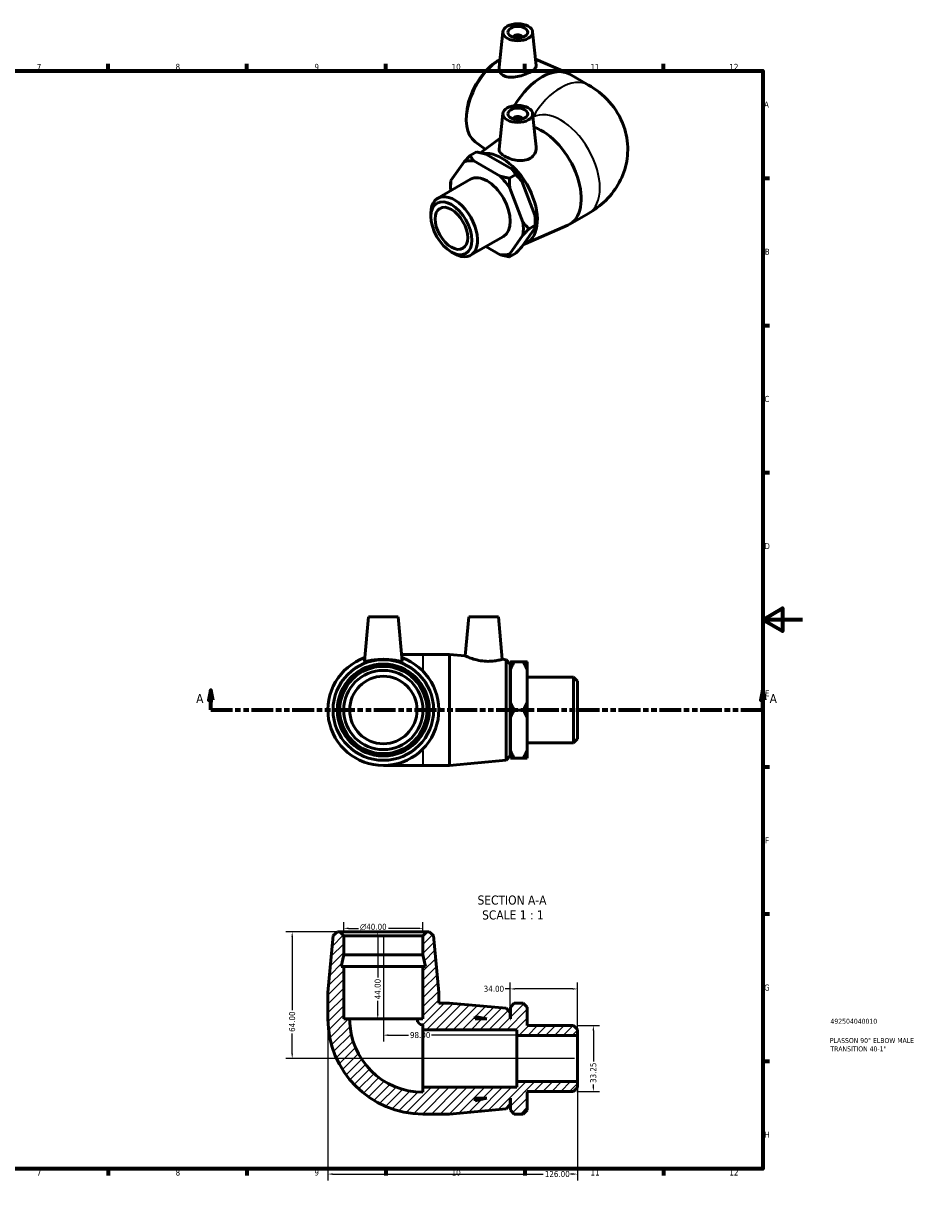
# Model space of a CAD drawing. Header units: millimetres. Extents: x -2 to 897, y -53 to 613.
# Tile 3 of 3: x 448 to 897, y 0 to 598. Entities that reach past the tile are written whole.
import ezdxf

# ---------------------------------------------------------------- set-up
doc = ezdxf.new("R2010")
doc.units = ezdxf.units.MM
doc.linetypes.add('DOUBLE_DASH_CHAIN', pattern=[1.2403, 0.6614, -0.0827, 0.1654, -0.0827, 0.1654, -0.0827])
for name, color, linetype, lineweight in [('Border (ANSI)', 7, 'Continuous', 70), ('Dimension (ANSI)', 7, 'Continuous', 25), ('Hatch (ANSI)', 7, 'Continuous', 18), ('Section Line (ANSI)', 7, 'DOUBLE_DASH_CHAIN', 70), ('Symbol (ANSI)', 7, 'Continuous', 25), ('Title (ISO)', 7, 'Continuous', 50), ('Visible (ANSI)', 7, 'Continuous', 50), ('Visible Narrow (ANSI)', 7, 'Continuous', 35)]:
    doc.layers.add(name, color=color, linetype=linetype, lineweight=lineweight)
doc.styles.add('Label Text (ANSI)', font='tahoma.ttf')
doc.styles.add('Note Text (ANSI)', font='tahoma.ttf')
doc.styles.add('Note Text (ISO)', font='tahoma.ttf')
doc.dimstyles.new('Default - mm (ANSI)', dxfattribs={"dimtxt": 3.048, "dimasz": 2.5, "dimexe": 3.175, "dimexo": 1.6002, "dimgap": 0.8, "dimtad": 0, "dimtoh": 1, "dimrnd": 1e-08, "dimzin": 4, "dimdsep": 46, "dimtxsty": 'Note Text (ANSI)', "dimcen": 0.09, "dimdle": 10, "dimclrd": 256, "dimclre": 256, "dimclrt": 230, "dimadec": 1, "dimazin": 1, "dimtfac": 1, "dimtofl": 0, "dimtmove": 0, "dimatfit": 3, "dimfxl": 1, "dimtolj": 1, "dimtzin": 4, "dimlwd": -1, "dimlwe": -1, "dimarcsym": 0})

# ---------------------------------------------------------------- blocks, each defined once
blk = doc.blocks.new('Borders Default Border')
at = {"layer": 'Border (ANSI)'}
for p, q in [((70.08, 574), (70.08, 577.45)), ((140.17, 574), (140.17, 577.45)), ((210.25, 574), (210.25, 577.45)), ((280.33, 574), (280.33, 577.45)), ((350.42, 574), (350.42, 577.45)), ((490.58, 574), (490.58, 577.45)), ((560.67, 574), (560.67, 577.45)), ((630.75, 574), (630.75, 577.45)), ((700.83, 574), (700.83, 577.45)), ((770.92, 574), (770.92, 577.45)), ((20, 519.75), (16.55, 519.75)), ((821, 519.75), (824.45, 519.75)), ((20, 445.5), (16.55, 445.5)), ((821, 445.5), (824.45, 445.5)), ((20, 371.25), (16.55, 371.25)), ((821, 371.25), (824.45, 371.25)), ((20, 222.75), (16.55, 222.75)), ((821, 222.75), (824.45, 222.75)), ((20, 148.5), (16.55, 148.5)), ((821, 148.5), (824.45, 148.5)), ((20, 74.25), (16.55, 74.25)), ((821, 74.25), (824.45, 74.25)), ((70.08, 20), (70.08, 16.55)), ((140.17, 20), (140.17, 16.55)), ((210.25, 20), (210.25, 16.55)), ((280.33, 20), (280.33, 16.55)), ((350.42, 20), (350.42, 16.55)), ((490.58, 20), (490.58, 16.55)), ((560.67, 20), (560.67, 16.55)), ((630.75, 20), (630.75, 16.55)), ((700.83, 20), (700.83, 16.55)), ((770.92, 20), (770.92, 16.55))]:
    blk.add_line(p, q, dxfattribs=at)
at = {"layer": 'Border (ANSI)', "flags": 128}
for points in [[(420.5, 594), (420.5, 574), (414.73, 584), (426.27, 584), (420.5, 574)], [(20, 20), (20, 574), (821, 574), (821, 20), (20, 20)], [(0, 297), (20, 297), (10, 302.77), (10, 291.23), (20, 297)], [(841, 297), (821, 297), (831, 302.77), (831, 291.23), (821, 297)], [(420.5, 0), (420.5, 20), (414.73, 10), (426.27, 10), (420.5, 20)]]:
    blk.add_lwpolyline(points, dxfattribs=at)
at = {"layer": 'Border (ANSI)', "color": 230, "true_color": 0xff0080, "attachment_point": 7, "style": 'Note Text (ANSI)'}
for s, insert, char_height in [('1', (34.35, 574.4), 3.05), ('2', (104.2, 574.4), 3.05), ('3', (174.26, 574.34), 3.05), ('4', (244.23, 574.4), 3.05), ('5', (314.48, 574.34), 3.05), ('6', (384.49, 574.34), 3.05), ('7', (454.6, 574.4), 3.05), ('8', (524.63, 574.33), 3.05), ('9', (594.7, 574.34), 3.05), ('10', (663.96, 574.34), 3.048), ('11', (734.04, 574.4), 3.048), ('12', (804.13, 574.4), 3.048), ('A', (16.78, 555.35), 3.05), ('A', (821.63, 555.35), 3.05), ('B', (17.15, 481.1), 3.05), ('B', (821.99, 481.1), 3.05), ('C', (16.95, 406.8), 3.05), ('C', (821.8, 406.8), 3.05), ('D', (16.96, 332.6), 3.05), ('D', (821.81, 332.6), 3.05), ('E', (17.21, 258.35), 3.05), ('E', (822.05, 258.35), 3.05), ('F', (17.29, 184.1), 3.05), ('F', (822.14, 184.1), 3.05), ('G', (16.81, 109.79), 3.05), ('G', (821.66, 109.79), 3.05), ('H', (16.97, 35.6), 3.05), ('H', (821.81, 35.6), 3.05), ('1', (34.35, 16.55), 3.05), ('2', (104.2, 16.55), 3.05), ('3', (174.26, 16.49), 3.05), ('4', (244.23, 16.55), 3.05), ('5', (314.48, 16.49), 3.05), ('6', (384.49, 16.49), 3.05), ('7', (454.6, 16.55), 3.05), ('8', (524.63, 16.48), 3.05), ('9', (594.7, 16.49), 3.05), ('10', (663.96, 16.49), 3.048), ('11', (734.04, 16.55), 3.048), ('12', (804.13, 16.55), 3.048)]:
    blk.add_mtext(s, dxfattribs=dict(at, insert=insert, char_height=char_height))
blk = doc.blocks.new('Title Blocks ISO')
at = {"layer": 'Title (ISO)', "color": 232, "true_color": 0xca0064, "style": 'Note Text (ISO)'}
for tag, p in [('PART_NUMBER_001', (34.16, 73.13)), ('DESCRIPTION_001', (33.84, 63.4)), ('DESCRIPTION_002', (34.09, 59.18))]:
    blk.add_attdef(tag, p, '', height=2.5, dxfattribs=at)
blk = doc.blocks.new('2dTransSection0')
at = {"layer": 'Section Line (ANSI)', "linetype": 'Continuous'}
for p, q in [((542.36, 261.43), (541.36, 256.43)), ((542.36, 256.43), (542.36, 261.43)), ((543.36, 256.43), (542.36, 261.43)), ((820.97, 261.43), (819.97, 256.43)), ((820.97, 256.43), (820.97, 261.43)), ((821.97, 256.43), (820.97, 261.43)), ((541.36, 256.43), (543.36, 256.43)), ((542.36, 251.43), (542.36, 256.43)), ((542.36, 251.43), (553.35, 251.43)), ((809.98, 251.43), (820.97, 251.43)), ((819.97, 256.43), (821.97, 256.43)), ((820.97, 251.43), (820.97, 256.43))]:
    blk.add_line(p, q, dxfattribs=at)
at = {"layer": 'Section Line (ANSI)', "linetype": 'DOUBLE_DASH_CHAIN', "ltscale": 16.597679}
blk.add_line((542.36, 251.43), (820.97, 251.43), dxfattribs=at)
at = {"layer": 'Section Line (ANSI)', "linetype": 'Continuous', "flags": 128}
for points in [[(543.36, 256.43), (542.36, 261.43), (541.36, 256.43), (543.36, 256.43)], [(821.97, 256.43), (820.97, 261.43), (819.97, 256.43), (821.97, 256.43)]]:
    blk.add_lwpolyline(points, dxfattribs=at)
at = {"layer": 'Section Line (ANSI)'}
for points in [[(543.36, 256.43), (542.36, 261.43), (541.36, 256.43), (543.36, 256.43)], [(821.97, 256.43), (820.97, 261.43), (819.97, 256.43), (821.97, 256.43)]]:
    blk.add_solid(points, dxfattribs=at)
at = {"layer": 'Section Line (ANSI)', "char_height": 4.57, "attachment_point": 7, "style": 'Label Text (ANSI)'}
for insert in [(535, 254.93), (824.44, 254.93)]:
    blk.add_mtext('A', dxfattribs=dict(at, insert=insert))
blk = doc.blocks.new('*D7')
at = {"layer": 'Defpoints', "color": 0, "transparency": 16777216}
for p in [(609.48, 141.26), (609.48, 137.56), (649.48, 137.56)]:
    blk.add_point(p, dxfattribs=at)
at = {"layer": 'Dimension (ANSI)', "transparency": 16777216}
for p, q in [((609.48, 139.16), (609.48, 144.44)), ((649.48, 139.16), (649.48, 144.44)), ((611.98, 141.26), (616.9, 141.26)), ((646.98, 141.26), (632.05, 141.26))]:
    blk.add_line(p, q, dxfattribs=at)
for points in [[(611.98, 141.68), (611.98, 140.85), (609.48, 141.26)], [(646.98, 141.68), (646.98, 140.85), (649.48, 141.26)]]:
    blk.add_solid(points, dxfattribs=at)
at = {"layer": 'Dimension (ANSI)', "color": 230, "true_color": 0xff0080, "transparency": 16777216, "insert": (617.7, 143.56), "char_height": 3.048, "attachment_point": 1, "style": 'Note Text (ANSI)'}
blk.add_mtext('\\A1;\\fAIGDT|b0|i0;\\H3.0480;\\ln\\fTahoma|b0|i0;\\H3.0480;40.00', dxfattribs=at)
blk = doc.blocks.new('*D8')
at = {"layer": 'Defpoints', "color": 0, "transparency": 16777216}
for p in [(607.48, 139.56), (583.48, 75.56), (727.48, 75.56)]:
    blk.add_point(p, dxfattribs=at)
at = {"layer": 'Dimension (ANSI)', "transparency": 16777216}
for p, q in [((605.88, 139.56), (580.31, 139.56)), ((583.48, 137.06), (583.48, 99.9)), ((583.48, 78.06), (583.48, 88.22)), ((725.88, 75.56), (580.31, 75.56))]:
    blk.add_line(p, q, dxfattribs=at)
for points in [[(583.06, 137.06), (583.9, 137.06), (583.48, 139.56)], [(583.06, 78.06), (583.9, 78.06), (583.48, 75.56)]]:
    blk.add_solid(points, dxfattribs=at)
at = {"layer": 'Dimension (ANSI)', "color": 230, "true_color": 0xff0080, "transparency": 16777216, "insert": (581.89, 89.02), "char_height": 3.048, "attachment_point": 1, "rotation": 90, "style": 'Note Text (ANSI)'}
blk.add_mtext('\\A1;64.00', dxfattribs=at)
blk = doc.blocks.new('*D9')
at = {"layer": 'Defpoints', "color": 0, "transparency": 16777216}
for p in [(601.48, 95.56), (727.48, 63.92), (727.48, 17.26)]:
    blk.add_point(p, dxfattribs=at)
at = {"layer": 'Dimension (ANSI)', "transparency": 16777216}
for p, q in [((601.48, 93.96), (601.48, 14.09)), ((727.48, 62.32), (727.48, 14.09)), ((603.98, 17.26), (710.19, 17.26)), ((724.98, 17.26), (723.87, 17.26))]:
    blk.add_line(p, q, dxfattribs=at)
for points in [[(603.98, 17.68), (603.98, 16.85), (601.48, 17.26)], [(724.98, 17.68), (724.98, 16.85), (727.48, 17.26)]]:
    blk.add_solid(points, dxfattribs=at)
at = {"layer": 'Dimension (ANSI)', "color": 230, "true_color": 0xff0080, "transparency": 16777216, "insert": (710.99, 18.85), "char_height": 3.048, "attachment_point": 1, "style": 'Note Text (ANSI)'}
blk.add_mtext('\\A1;126.00', dxfattribs=at)
blk = doc.blocks.new('*D10')
at = {"layer": 'Defpoints', "color": 0, "transparency": 16777216}
for p in [(725.48, 92.18), (725.48, 58.93), (735.48, 58.93)]:
    blk.add_point(p, dxfattribs=at)
at = {"layer": 'Dimension (ANSI)', "transparency": 16777216}
for p, q in [((727.08, 92.18), (738.66, 92.18)), ((735.48, 89.68), (735.48, 74.04)), ((735.48, 61.43), (735.48, 62.44)), ((727.08, 58.93), (738.66, 58.93))]:
    blk.add_line(p, q, dxfattribs=at)
for points in [[(735.06, 89.68), (735.9, 89.68), (735.48, 92.18)], [(735.06, 61.43), (735.9, 61.43), (735.48, 58.93)]]:
    blk.add_solid(points, dxfattribs=at)
at = {"layer": 'Dimension (ANSI)', "color": 230, "true_color": 0xff0080, "transparency": 16777216, "insert": (733.89, 63.24), "char_height": 3.048, "attachment_point": 1, "rotation": 90, "style": 'Note Text (ANSI)'}
blk.add_mtext('\\A1;33.25', dxfattribs=at)
blk = doc.blocks.new('*D11')
at = {"layer": 'Defpoints', "color": 0, "transparency": 16777216}
for p in [(629.48, 139.56), (626.65, 95.56), (629.48, 95.56)]:
    blk.add_point(p, dxfattribs=at)
at = {"layer": 'Dimension (ANSI)', "transparency": 16777216}
for p, q in [((626.65, 137.06), (626.65, 116.44)), ((626.65, 98.06), (626.65, 104.67))]:
    blk.add_line(p, q, dxfattribs=at)
for points in [[(626.23, 137.06), (627.06, 137.06), (626.65, 139.56)], [(626.23, 98.06), (627.06, 98.06), (626.65, 95.56)]]:
    blk.add_solid(points, dxfattribs=at)
at = {"layer": 'Dimension (ANSI)', "color": 230, "true_color": 0xff0080, "transparency": 16777216, "insert": (625.06, 105.47), "char_height": 3.048, "attachment_point": 1, "rotation": 90, "style": 'Note Text (ANSI)'}
blk.add_mtext('\\A1;44.00', dxfattribs=at)
blk = doc.blocks.new('*D12')
at = {"layer": 'Defpoints', "color": 0, "transparency": 16777216}
for p in [(693.48, 110.69), (693.48, 98.76), (727.48, 87.19)]:
    blk.add_point(p, dxfattribs=at)
at = {"layer": 'Dimension (ANSI)', "transparency": 16777216}
for p, q in [((693.48, 100.36), (693.48, 113.87)), ((727.48, 88.79), (727.48, 113.87)), ((693.48, 110.69), (690.98, 110.69)), ((724.98, 110.69), (695.98, 110.69))]:
    blk.add_line(p, q, dxfattribs=at)
for points in [[(695.98, 111.11), (695.98, 110.28), (693.48, 110.69)], [(724.98, 111.11), (724.98, 110.28), (727.48, 110.69)]]:
    blk.add_solid(points, dxfattribs=at)
at = {"layer": 'Dimension (ANSI)', "color": 230, "true_color": 0xff0080, "transparency": 16777216, "insert": (680.13, 112.28), "char_height": 3.048, "attachment_point": 1, "style": 'Note Text (ANSI)'}
blk.add_mtext('\\A1;34.00', dxfattribs=at)
blk = doc.blocks.new('*D13')
at = {"layer": 'Defpoints', "color": 0, "transparency": 16777216}
for p in [(629.48, 139.56), (629.48, 87.36), (727.48, 75.56)]:
    blk.add_point(p, dxfattribs=at)
at = {"layer": 'Dimension (ANSI)', "transparency": 16777216}
for p, q in [((629.48, 137.96), (629.48, 84.18)), ((631.98, 87.36), (642.12, 87.36)), ((724.98, 87.36), (653.84, 87.36))]:
    blk.add_line(p, q, dxfattribs=at)
for points in [[(631.98, 87.78), (631.98, 86.94), (629.48, 87.36)], [(724.98, 87.78), (724.98, 86.94), (727.48, 87.36)]]:
    blk.add_solid(points, dxfattribs=at)
at = {"layer": 'Dimension (ANSI)', "color": 230, "true_color": 0xff0080, "transparency": 16777216, "insert": (642.92, 88.95), "char_height": 3.048, "attachment_point": 1, "style": 'Note Text (ANSI)'}
blk.add_mtext('\\A1;98.00', dxfattribs=at)

msp = doc.modelspace()

# ---------------------------------------------------------------- hatches: boundary and pattern name
at = {"layer": 'Hatch (ANSI)'}
h = msp.add_hatch(dxfattribs=at)
h.set_pattern_fill('ANSI31', color=256, scale=25.4, style=0)
h.set_pattern_definition([(45, (0, 0), (-2.245064, 2.245064), [])])
edge = h.paths.add_edge_path()
edge.add_line((649.48, 121.957), (649.48, 95.557))
edge.add_line((649.48, 95.557), (646.48, 95.557))
edge.add_ellipse((649.48, 95.557), major_axis=(-3, 0), ratio=1, start_angle=0, end_angle=90)
edge.add_line((649.48, 92.557), (649.48, 90.057))
edge.add_line((649.48, 90.057), (696.88, 90.057))
edge.add_line((696.88, 90.057), (696.88, 87.194))
edge.add_line((696.88, 87.194), (727.48, 87.194))
edge.add_line((727.48, 87.194), (727.48, 90.182))
edge.add_line((727.48, 90.182), (725.48, 92.182))
edge.add_line((725.48, 92.182), (702.08, 92.182))
edge.add_line((702.08, 92.182), (702.08, 101.557))
edge.add_line((702.08, 101.557), (700.08, 103.557))
edge.add_line((700.08, 103.557), (695.58, 103.557))
edge.add_line((695.58, 103.557), (693.58, 101.557))
edge.add_line((693.58, 101.557), (693.58, 95.557))
edge.add_line((693.58, 95.557), (693.48, 95.557))
edge.add_line((693.48, 95.557), (693.48, 98.757))
edge.add_line((693.48, 98.757), (691.489, 100.939))
edge.add_line((691.489, 100.939), (662.814, 103.557))
edge.add_line((662.814, 103.557), (657.48, 103.557))
edge.add_line((657.48, 103.557), (657.48, 108.891))
edge.add_line((657.48, 108.891), (654.862, 137.566))
edge.add_line((654.862, 137.566), (652.68, 139.557))
edge.add_line((652.68, 139.557), (651.48, 139.557))
edge.add_line((651.48, 139.557), (649.48, 137.557))
edge.add_line((649.48, 137.557), (649.48, 127.824))
edge.add_line((649.48, 127.824), (650.727, 121.957))
edge.add_line((650.727, 121.957), (649.48, 121.957))
h.paths.add_polyline_path([(675.88, 96.804), (681.747, 95.557), (675.88, 95.557)], flags=0)
edge = h.paths.add_edge_path()
edge.add_ellipse((649.48, 95.557), major_axis=(-48, 0), ratio=1, start_angle=0, end_angle=90)
edge.add_line((649.48, 47.557), (662.814, 47.557))
edge.add_line((662.814, 47.557), (691.489, 50.175))
edge.add_line((691.489, 50.175), (693.48, 52.357))
edge.add_line((693.48, 52.357), (693.48, 55.557))
edge.add_line((693.48, 55.557), (693.58, 55.557))
edge.add_line((693.58, 55.557), (693.58, 49.557))
edge.add_line((693.58, 49.557), (695.58, 47.557))
edge.add_line((695.58, 47.557), (700.08, 47.557))
edge.add_line((700.08, 47.557), (702.08, 49.557))
edge.add_line((702.08, 49.557), (702.08, 58.933))
edge.add_line((702.08, 58.933), (725.48, 58.933))
edge.add_line((725.48, 58.933), (727.48, 60.933))
edge.add_line((727.48, 60.933), (727.48, 63.92))
edge.add_line((727.48, 63.92), (696.88, 63.92))
edge.add_line((696.88, 63.92), (696.88, 61.057))
edge.add_line((696.88, 61.057), (649.48, 61.057))
edge.add_line((649.48, 61.057), (649.48, 58.557))
edge.add_ellipse((649.48, 95.557), major_axis=(0, -37), ratio=1, start_angle=270, end_angle=360, ccw=False)
edge.add_line((612.48, 95.557), (609.48, 95.557))
edge.add_line((609.48, 95.557), (609.48, 121.957))
edge.add_line((609.48, 121.957), (608.233, 121.957))
edge.add_line((608.233, 121.957), (609.48, 127.824))
edge.add_line((609.48, 127.824), (609.48, 137.557))
edge.add_line((609.48, 137.557), (607.48, 139.557))
edge.add_line((607.48, 139.557), (606.28, 139.557))
edge.add_line((606.28, 139.557), (604.098, 137.566))
edge.add_line((604.098, 137.566), (601.48, 108.891))
edge.add_line((601.48, 108.891), (601.48, 95.557))
h.paths.add_polyline_path([(681.747, 55.557), (675.88, 54.31), (675.88, 55.557)], flags=0)

# ---------------------------------------------------------------- linework, layer by layer
at = {"layer": 'Visible (ANSI)'}
for p, q in [((689.859, 593.665), (687.939, 575.757)), ((704.831, 593.665), (706.659, 576.615)), ((695.345, 590.946), (695.345, 590.76)), ((699.345, 590.946), (699.345, 590.76)), ((686.15, 578.303), (687.397, 579.173)), ((706.321, 579.766), (722.59, 572.679)), ((723.527, 572.207), (732.955, 566.778)), ((671.549, 552.947), (671.422, 551.432)), ((689.859, 552.457), (687.926, 534.431)), ((704.831, 552.457), (706.634, 535.638)), ((695.345, 549.738), (695.345, 549.552)), ((699.345, 549.738), (699.345, 549.552)), ((675.816, 538.144), (680.947, 534.37)), ((678.494, 532.566), (688.517, 539.938)), ((676.485, 532.98), (673.303, 531.147)), ((670.256, 528.003), (663.623, 518.539)), ((688.422, 520.812), (675.155, 528.452)), ((681.166, 531.913), (694.432, 524.273)), ((693.102, 519.746), (696.284, 521.578)), ((656.946, 509.686), (673.492, 519.214)), ((663.404, 515.395), (663.404, 517.023)), ((699.954, 497.617), (693.321, 514.72)), ((699.331, 518.182), (705.965, 501.078)), ((653.487, 500.42), (653.487, 502.049)), ((706.184, 497.682), (706.184, 496.053)), ((723.527, 496.532), (732.955, 501.962)), ((673.538, 480.873), (690.085, 490.401)), ((693.321, 481.612), (699.954, 491.076)), ((705.965, 494.537), (699.331, 485.074)), ((701.095, 486.697), (722.59, 496.061)), ((703.002, 494.22), (706.184, 496.053)), ((681.232, 485.303), (688.422, 481.163)), ((663.788, 482.532), (665.197, 481.714)), ((696.284, 481.929), (693.102, 480.097)), ((621.98, 298.427), (620.027, 276.102)), ((621.98, 298.427), (636.98, 298.427)), ((636.98, 298.427), (638.934, 276.102)), ((672.58, 298.427), (670.854, 278.693)), ((672.58, 298.427), (687.58, 298.427)), ((687.58, 298.427), (689.455, 276.995)), ((649.48, 279.427), (638.643, 279.427)), ((662.814, 279.427), (649.48, 279.427)), ((662.814, 279.427), (662.814, 223.427)), ((670.854, 278.693), (662.814, 279.427)), ((691.489, 276.809), (689.455, 276.995)), ((691.489, 226.046), (691.489, 276.809)), ((693.48, 274.627), (691.489, 276.809)), ((693.58, 271.676), (693.58, 275.676)), ((695.58, 275.676), (700.08, 275.676)), ((702.08, 275.676), (702.08, 271.676)), ((693.48, 274.627), (693.48, 228.227)), ((693.58, 271.427), (693.48, 271.427)), ((693.58, 255.428), (693.58, 271.676)), ((702.08, 271.676), (702.08, 255.428)), ((725.48, 268.052), (702.08, 268.052)), ((725.48, 234.803), (725.48, 268.052)), ((727.48, 266.052), (725.48, 268.052)), ((727.48, 266.052), (727.48, 236.803)), ((693.58, 247.427), (693.58, 255.428)), ((695.58, 251.427), (700.08, 251.427)), ((702.08, 255.428), (702.08, 247.427)), ((693.58, 231.179), (693.58, 247.427)), ((702.08, 247.427), (702.08, 231.179)), ((725.48, 234.803), (702.08, 234.803)), ((727.48, 236.803), (725.48, 234.803)), ((693.48, 228.227), (691.489, 226.046)), ((693.58, 231.427), (693.48, 231.427)), ((693.58, 227.179), (693.58, 231.179)), ((695.58, 227.179), (700.08, 227.179)), ((702.08, 231.179), (702.08, 227.179)), ((629.48, 223.427), (649.48, 223.427)), ((662.814, 223.427), (649.48, 223.427)), ((691.489, 226.046), (662.814, 223.427)), ((604.098, 137.566), (601.48, 108.891)), ((606.28, 139.557), (604.098, 137.566)), ((607.48, 139.557), (606.28, 139.557)), ((609.48, 137.557), (607.48, 139.557)), ((651.48, 139.557), (607.48, 139.557)), ((609.48, 127.824), (609.48, 137.557)), ((609.48, 137.557), (649.48, 137.557)), ((651.48, 139.557), (649.48, 137.557)), ((649.48, 137.557), (649.48, 127.824)), ((652.68, 139.557), (651.48, 139.557)), ((654.862, 137.566), (652.68, 139.557)), ((657.48, 108.891), (654.862, 137.566)), ((608.233, 121.957), (609.48, 127.824)), ((609.48, 127.824), (649.48, 127.824)), ((649.48, 127.824), (650.727, 121.957)), ((609.48, 121.957), (608.233, 121.957)), ((609.48, 95.557), (609.48, 121.957)), ((609.48, 121.957), (649.48, 121.957)), ((649.48, 121.957), (649.48, 95.557)), ((650.727, 121.957), (649.48, 121.957)), ((601.48, 108.891), (601.48, 95.557)), ((657.48, 103.557), (657.48, 108.891)), ((662.814, 103.557), (657.48, 103.557)), ((691.489, 100.939), (662.814, 103.557)), ((695.58, 103.557), (693.58, 101.557)), ((695.58, 103.557), (700.08, 103.557)), ((702.08, 101.557), (700.08, 103.557)), ((675.88, 96.804), (681.747, 95.557)), ((675.88, 95.557), (675.88, 96.804)), ((693.48, 98.757), (691.489, 100.939)), ((693.48, 95.557), (693.48, 98.757)), ((693.58, 101.557), (693.58, 95.557)), ((702.08, 92.182), (702.08, 101.557)), ((612.48, 95.557), (609.48, 95.557)), ((612.48, 95.557), (646.48, 95.557)), ((649.48, 95.557), (646.48, 95.557)), ((649.48, 92.557), (649.48, 90.057)), ((649.48, 90.057), (696.88, 90.057)), ((649.48, 90.057), (649.48, 61.057)), ((681.747, 95.557), (675.88, 95.557)), ((693.58, 95.557), (693.48, 95.557)), ((696.88, 90.057), (696.88, 87.194)), ((725.48, 92.182), (702.08, 92.182)), ((727.48, 90.182), (725.48, 92.182)), ((727.48, 87.194), (727.48, 90.182)), ((696.88, 87.194), (727.48, 87.194)), ((696.88, 87.194), (696.88, 63.92)), ((727.48, 87.194), (727.48, 63.92)), ((696.88, 61.057), (649.48, 61.057)), ((649.48, 61.057), (649.48, 58.557)), ((727.48, 63.92), (696.88, 63.92)), ((696.88, 63.92), (696.88, 61.057)), ((725.48, 58.933), (727.48, 60.933)), ((727.48, 60.933), (727.48, 63.92)), ((681.747, 55.557), (675.88, 54.31)), ((675.88, 54.31), (675.88, 55.557)), ((675.88, 55.557), (681.747, 55.557)), ((693.48, 52.357), (693.48, 55.557)), ((693.48, 55.557), (693.58, 55.557)), ((693.58, 55.557), (693.58, 49.557)), ((702.08, 49.557), (702.08, 58.933)), ((702.08, 58.933), (725.48, 58.933)), ((662.814, 47.557), (691.489, 50.175)), ((691.489, 50.175), (693.48, 52.357)), ((693.58, 49.557), (695.58, 47.557)), ((700.08, 47.557), (702.08, 49.557)), ((649.48, 47.557), (662.814, 47.557)), ((700.08, 47.557), (695.58, 47.557))]:
    msp.add_line(p, q, dxfattribs=at)
for radius in [25.382, 23.2, 22, 20, 17]:
    msp.add_circle((629.48, 251.427), radius, dxfattribs=at)
for centre, radius, start, end in [((629.48, 251.427), 28, 109.401924, 70.598076), ((649.48, 95.557), 48, 180, 270), ((649.48, 95.557), 37, 180, 270), ((649.48, 95.557), 3, 180, 270)]:
    msp.add_arc(centre, radius, start, end, dxfattribs=at)
for centre, major_axis, ratio in [((697.345, 593.399), (-7.5, 0), 0.5758617), ((697.345, 593.399), (-5, 0), 0.5758617), ((697.345, 552.191), (-7.5, 0), 0.5758617), ((697.345, 552.191), (-5, 0), 0.5758617), ((663.828, 494.465), (-7.298, 12.673), 0.5780931), ((663.828, 494.465), (-5.807, 10.085), 0.5780931)]:
    msp.add_ellipse(centre, major_axis=major_axis, ratio=ratio, dxfattribs=at)
for centre, major_axis, ratio, start_param, end_param in [((697.345, 590.946), (-2, 0), 0.5758617, 2.9729035, 6.4518745), ((689.278, 559.619), (-12.666, -21.995), 0.5780931, 3.9753825, 6.2184535), ((687.87, 560.43), (-11.578, -20.105), 0.5780931, 4.0300604, 5.3947176), ((709.554, 547.943), (13.973, 24.264), 0.5780931, 0, 1.5546574), ((697.345, 549.738), (2, 0), 0.5758617, 6.1144961, 9.5934671), ((709.554, 520.797), (13.973, -24.264), 0.5780931, 6.2184535, 8.8436656), ((689.278, 509.12), (12.666, -21.995), 0.5780931, 6.1572448, 9.1867214), ((681.788, 504.808), (-12.975, 22.531), 0.5780931, 5.8688477, 6.1777916), ((681.788, 504.808), (-8.296, 14.407), 0.5780931, 3.1415927, 6.2831853), ((681.788, 504.808), (12.975, -22.531), 0.5780931, 1.6800575, 1.9890014), ((687.799, 508.269), (-12.975, 22.531), 0.5780931, 4.8216501, 5.130594), ((681.788, 504.808), (-12.975, 22.531), 0.5780931, 0.6328599, 0.8770737), ((665.242, 495.279), (8.296, -14.407), 0.5780931, 5.4958534, 10.2121098), ((681.788, 504.808), (12.975, -22.531), 0.5780931, 0.6328599, 0.9418038), ((687.799, 508.269), (-12.975, 22.531), 0.5780931, 3.9289245, 4.0833965), ((681.788, 504.808), (12.975, -22.531), 0.5780931, 5.8688477, 6.1777916)]:
    msp.add_ellipse(centre, major_axis=major_axis, ratio=ratio, start_param=start_param, end_param=end_param, dxfattribs=at)
for points, knots in [([(690.395, 571.425), (689.61, 571.828), (688.94, 572.424), (688.079, 573.852), (687.888, 574.678), (687.921, 575.555), (687.928, 575.655), (687.939, 575.757)], [0, 0, 0, 0, 0.34593881, 0.34593881, 0.69187763, 0.69187763, 0.73642557, 0.73642557, 0.73642557, 0.73642557]), ([(706.658, 576.615), (706.664, 576.567), (706.666, 576.519), (706.664, 576.033), (706.428, 575.546), (705.46, 574.532), (704.725, 574.001), (703.013, 573.015), (701.934, 572.502), (699.594, 571.611), (698.333, 571.236), (695.955, 570.75), (694.674, 570.612), (692.317, 570.729), (691.24, 570.992), (690.395, 571.425)], [3.4825583, 3.4825583, 3.4825583, 3.4825583, 3.5222846, 3.5222846, 3.8855978, 3.8855978, 4.2489109, 4.2489109, 4.612224, 4.612224, 4.9755371, 4.9755371, 5.3474871, 5.3474871, 5.719437, 5.719437, 5.719437, 5.719437]), ([(732.955, 566.778), (736.634, 564.66), (740.296, 561.922), (746.521, 554.885), (749.164, 550.782), (752.17, 542.193), (752.89, 538.061), (752.788, 530.099), (752.081, 526.303), (749.592, 519.172), (747.757, 515.904), (743.179, 509.745), (740.339, 507.075), (735.965, 503.806), (734.464, 502.831), (732.955, 501.962)], [4.712389, 4.712389, 4.712389, 4.712389, 5.0265482, 5.0265482, 5.2989275, 5.2989275, 5.5051451, 5.5051451, 5.6961313, 5.6961313, 5.9022706, 5.9022706, 6.1543005, 6.1543005, 6.2831853, 6.2831853, 6.2831853, 6.2831853]), ([(703.758, 529.908), (702.919, 529.375), (701.866, 528.98), (699.583, 528.597), (698.353, 528.605), (696.056, 528.875), (694.831, 529.157), (692.572, 529.91), (691.537, 530.378), (689.894, 531.324), (689.176, 531.865), (688.202, 532.974), (687.946, 533.545), (687.911, 534.202), (687.915, 534.315), (687.927, 534.431)], [0, 0, 0, 0, 0.3459388, 0.3459388, 0.6918776, 0.6918776, 1.040535, 1.040535, 1.3891924, 1.3891924, 1.7378498, 1.7378498, 2.0865072, 2.0865072, 2.1578475, 2.1578475, 2.1578475, 2.1578475]), ([(706.633, 535.638), (706.654, 535.44), (706.666, 535.243), (706.668, 534.11), (706.426, 533.095), (705.423, 531.278), (704.659, 530.48), (703.758, 529.908)], [4.89819605, 4.89819605, 4.89819605, 4.89819605, 4.97553714, 4.97553714, 5.34748706, 5.34748706, 5.71943698, 5.71943698, 5.71943698, 5.71943698]), ([(638.929, 276.067), (638.891, 275.969), (638.621, 275.957), (637.615, 276.095), (636.88, 276.239), (635.215, 276.528), (634.167, 276.693), (631.881, 276.928), (630.642, 276.995), (628.318, 276.995), (627.079, 276.928), (624.793, 276.693), (623.746, 276.528), (622.081, 276.239), (621.346, 276.095), (620.34, 275.957), (620.069, 275.969), (620.027, 276.077), (620.026, 276.089), (620.027, 276.102)], [0, 0, 0, 0, 0.3459388, 0.3459388, 0.6918776, 0.6918776, 1.040535, 1.040535, 1.3891924, 1.3891924, 1.7378498, 1.7378498, 2.0865072, 2.0865072, 2.432446, 2.432446, 2.7783848, 2.7783848, 2.8162922, 2.8162922, 2.8162922, 2.8162922]), ([(689.455, 276.995), (689.455, 276.995), (689.232, 276.928), (688.322, 276.693), (687.637, 276.528), (686.054, 276.239), (685.049, 276.095), (682.826, 275.957), (681.608, 275.969), (679.225, 276.172), (677.923, 276.389), (675.547, 276.952), (674.471, 277.291), (672.792, 277.883), (672.067, 278.175), (671.097, 278.583), (670.854, 278.693), (670.854, 278.693)], [1.3891924, 1.3891924, 1.3891924, 1.3891924, 1.7378498, 1.7378498, 2.0865072, 2.0865072, 2.432446, 2.432446, 2.7783848, 2.7783848, 3.1503347, 3.1503347, 3.5222846, 3.5222846, 3.8855978, 3.8855978, 4.2489109, 4.2489109, 4.2489109, 4.2489109])]:
    msp.add_open_spline(points, degree=3, knots=knots, dxfattribs=at)
for points in [[(676.485, 532.98), (679.026, 532.492), (681.166, 531.913)], [(673.303, 531.147), (671.61, 529.451), (670.256, 528.003)], [(675.155, 528.452), (674.15, 529.684), (673.303, 531.147)], [(693.102, 519.746), (690.562, 520.233), (688.422, 520.812)], [(694.432, 524.273), (695.437, 523.041), (696.284, 521.578)], [(696.284, 521.578), (697.978, 519.882), (699.331, 518.182)], [(663.623, 518.539), (663.404, 517.744), (663.404, 517.023)], [(693.321, 514.72), (693.102, 517.075), (693.102, 519.746)], [(703.002, 494.22), (701.308, 495.916), (699.954, 497.617)], [(705.965, 501.078), (706.184, 498.724), (706.184, 496.053)], [(699.954, 491.076), (701.308, 492.525), (703.002, 494.22)], [(706.184, 496.053), (706.184, 495.332), (705.965, 494.537)], [(699.331, 485.074), (697.978, 483.625), (696.284, 481.929)], [(688.422, 481.163), (690.562, 480.584), (693.102, 480.097)], [(693.102, 480.097), (693.102, 480.817), (693.321, 481.612)], [(693.58, 271.676), (694.383, 273.602), (695.58, 275.676)], [(695.58, 275.676), (694.383, 275.676), (693.58, 275.676)], [(700.08, 275.676), (701.278, 273.602), (702.08, 271.676)], [(702.08, 275.676), (701.278, 275.676), (700.08, 275.676)], [(695.58, 251.427), (694.383, 253.502), (693.58, 255.428)], [(693.58, 247.427), (694.383, 249.353), (695.58, 251.427)], [(702.08, 255.428), (701.278, 253.502), (700.08, 251.427)], [(700.08, 251.427), (701.278, 249.353), (702.08, 247.427)], [(695.58, 227.179), (694.383, 229.253), (693.58, 231.179)], [(693.58, 227.179), (694.383, 227.179), (695.58, 227.179)], [(702.08, 231.179), (701.278, 229.253), (700.08, 227.179)], [(700.08, 227.179), (701.278, 227.179), (702.08, 227.179)]]:
    msp.add_rational_spline(points, [1, 1.00367876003, 1], degree=2, dxfattribs=at)
msp.add_open_spline([(638.933, 276.102), (638.935, 276.089), (638.933, 276.077), (638.929, 276.067)], degree=3, dxfattribs=at)
at = {"layer": 'Visible Narrow (ANSI)'}
for p, q in [((649.48, 279.405), (649.48, 271.803)), ((649.48, 231.052), (649.48, 223.45))]:
    msp.add_line(p, q, dxfattribs=at)
for centre, major_axis, start_param, end_param in [((718.982, 542.514), (13.973, 24.264), 0, 1.5662609), ((718.982, 526.226), (-13.973, 24.264), 3.1415927, 6.281038)]:
    msp.add_ellipse(centre, major_axis=major_axis, ratio=0.5780931, start_param=start_param, end_param=end_param, dxfattribs=at)

# ---------------------------------------------------------------- block references
msp.add_blockref('Borders Default Border', (0, 0))
msp.add_blockref('Title Blocks ISO', (821, 20)).add_auto_attribs({'PART_NUMBER_001': '492504040010', 'DESCRIPTION_001': 'PLASSON 90° ELBOW MALE', 'DESCRIPTION_002': 'TRANSITION 40-1"'})
at = {"layer": 'Section Line (ANSI)'}
msp.add_blockref('2dTransSection0', (0, 0), dxfattribs=at)

# ---------------------------------------------------------------- texts
at = {"layer": 'Symbol (ANSI)', "char_height": 4.572, "attachment_point": 7, "style": 'Label Text (ANSI)'}
for s, insert in [('SECTION A-A', (677.005, 153.164)), ('SCALE 1 : 1', (679.325, 145.651))]:
    msp.add_mtext(s, dxfattribs=dict(at, insert=insert))

# ---------------------------------------------------------------- dimensions: what is measured, and where the dimension line sits
at = {"layer": 'Dimension (ANSI)'}
dim = msp.add_linear_dim(base=(609.48, 141.262), p1=(649.48, 137.557), p2=(609.48, 137.557), angle=180, text='\\fAIGDT|b0|i0;\\H3.0480;\\ln\\fTahoma|b0|i0;\\H3.0480;<>', dimstyle='Default - mm (ANSI)', override={"dimtoh": 0, "dimdec": 2, "dimtp": 0, "dimtm": 0, "dimtdec": 2, "dimatfit": 1}, dxfattribs=at)
dim.commit()
dim.dimension.update_dxf_attribs({"geometry": '*D7', "text_midpoint": (624.476, 141.262), "dimtype": 160})
for base, p1, p2, angle, override, picture, middle in [((583.48, 75.557), (607.48, 139.557), (727.48, 75.557), 90, {"dimtoh": 0, "dimdec": 2, "dimtp": 0, "dimtm": 0, "dimtdec": 2, "dimatfit": 1}, '*D8', (583.48, 94.057)), ((626.647, 95.557), (629.48, 139.557), (629.48, 95.557), 270, {"dimtoh": 0, "dimdec": 2, "dimse1": 1, "dimse2": 1, "dimtp": 0, "dimtm": 0, "dimtdec": 2, "dimatfit": 1}, '*D11', (626.647, 110.557)), ((735.48, 58.933), (725.48, 92.182), (725.48, 58.933), 90, {"dimtoh": 0, "dimdec": 2, "dimtp": 0, "dimtm": 0, "dimtdec": 2, "dimatfit": 1}, '*D10', (735.48, 68.242))]:
    dim = msp.add_linear_dim(base=base, p1=p1, p2=p2, angle=angle, dimstyle='Default - mm (ANSI)', override=override, dxfattribs=at)
    dim.commit()
    dim.dimension.update_dxf_attribs({"geometry": picture, "text_midpoint": middle, "dimtype": 160})
for base, p1, p2, override, picture, middle in [((629.48, 87.36), (727.48, 75.557), (629.48, 139.557), {"dimtoh": 0, "dimdec": 2, "dimse1": 1, "dimtp": 0, "dimtm": 0, "dimtdec": 2, "dimatfit": 1}, '*D13', (647.98, 87.36)), ((693.48, 110.694), (727.48, 87.194), (693.48, 98.757), {"dimtoh": 0, "dimdec": 2, "dimtp": 0, "dimtm": 0, "dimtdec": 2, "dimatfit": 2}, '*D12', (685.153, 110.694)), ((727.48, 17.263), (601.48, 95.557), (727.48, 63.92), {"dimtoh": 0, "dimdec": 2, "dimtp": 0, "dimtm": 0, "dimtdec": 2, "dimatfit": 1}, '*D9', (717.027, 17.263))]:
    dim = msp.add_linear_dim(base=base, p1=p1, p2=p2, dimstyle='Default - mm (ANSI)', override=override, dxfattribs=at)
    dim.commit()
    dim.dimension.update_dxf_attribs({"geometry": picture, "text_midpoint": middle, "dimtype": 160})

doc.saveas('drawing.dxf')
